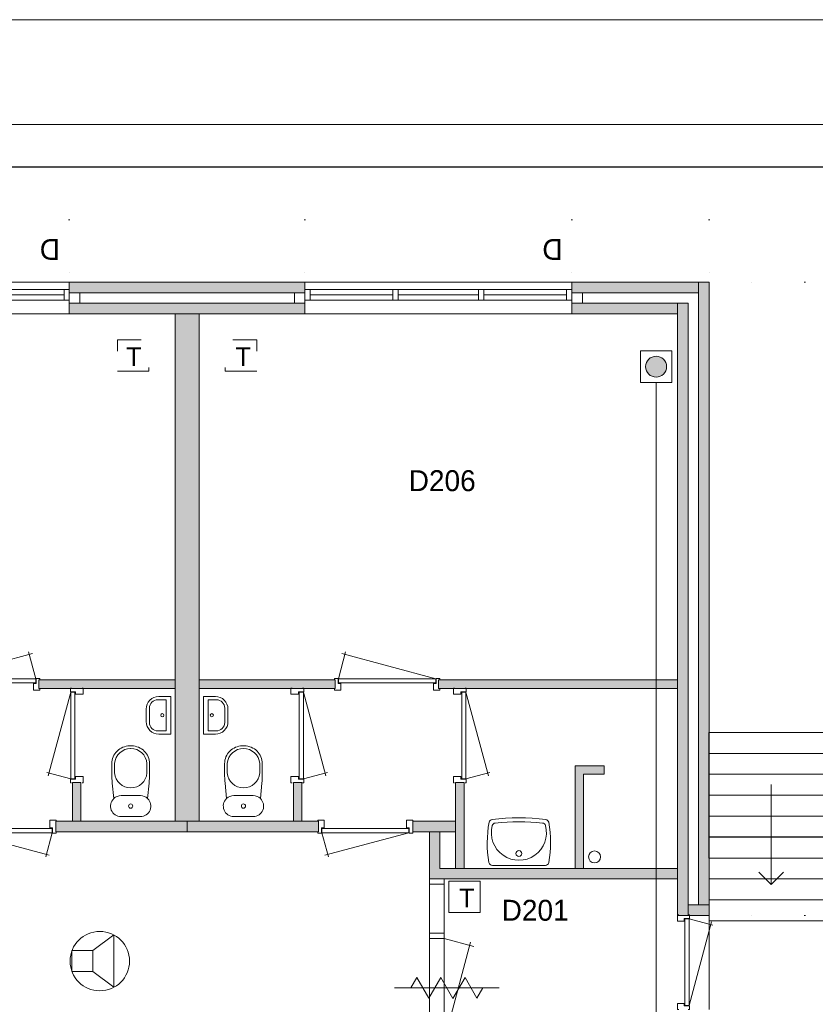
# Model space of a CAD drawing. Header units: millimetres. Extents: x 0 to 84100, y 0 to 59400.
# Tile 36 of 39: x 47101 to 54700, y 49992 to 59400. Entities that reach past the tile are written whole.
import ezdxf
from ezdxf.enums import TextEntityAlignment as Align
from ezdxf.xclip import XClip

# ---------------------------------------------------------------- set-up
doc = ezdxf.new("R2010")
doc.units = ezdxf.units.MM
doc.header["$PDMODE"] = 3
doc.header["$PDSIZE"] = 1
doc.linetypes.add('DGN1', pattern=[504.6, 0, -504.6])
doc.linetypes.add('DGN2', pattern=[672.8, 336.4, -336.4])
for name, color, linetype in [('12', 7, 'Continuous'), ('16', 7, 'Continuous'), ('17', 7, 'Continuous'), ('24', 7, 'Continuous'), ('25', 7, 'Continuous'), ('29', 7, 'Continuous'), ('30', 7, 'Continuous'), ('31', 7, 'Continuous'), ('32', 7, 'Continuous'), ('33', 7, 'Continuous'), ('40', 7, 'Continuous'), ('48', 7, 'Continuous'), ('58', 7, 'Continuous'), ('62', 7, 'Continuous'), ('KADER', 7, 'Continuous'), ('TRAP', 7, 'Continuous')]:
    doc.layers.add(name, color=color, linetype=linetype)
doc.styles.add('dgn001', font='dgn001.shx')
doc.styles.add('dgn003', font='dgn003.shx')
doc.styles.get("Standard").update_dxf_attribs({"font": 'arial.ttf'})
doc.dimstyles.get("Standard").update_dxf_attribs({"dimtxt": 0.18, "dimasz": 0.18, "dimexe": 0.18, "dimexo": 0.0625, "dimgap": 0.09, "dimtad": 0, "dimtih": 1, "dimtoh": 1, "dimdec": 4, "dimzin": 0, "dimdsep": 46, "dimtxsty": 'Standard', "dimcen": 0.09, "dimadec": 0, "dimazin": 0, "dimtfac": 1, "dimtdec": 4, "dimtofl": 0, "dimtmove": 0, "dimatfit": 3, "dimfxl": 1, "dimtolj": 1, "dimtzin": 0, "dimarcsym": 0})

# ---------------------------------------------------------------- blocks, each defined once
blk = doc.blocks.new('AnonymousCell78')
at = {"layer": 'TRAP', "color": 1, "linetype": 'DGN2', "lineweight": 0, "flags": 128}
blk.add_lwpolyline([(150, -139), (-150, -139), (-150, 161), (150, 161), (150, -139)], dxfattribs=at)
at = {"layer": 'TRAP', "color": 1, "linetype": 'DGN2', "lineweight": 0, "style": 'dgn001'}
blk.add_text('T', height=180, dxfattribs=at).set_placement((-52, -90))
blk = doc.blocks.new('AnonymousCell79')
at = {"layer": 'TRAP', "color": 1, "linetype": 'DGN2', "lineweight": 0, "flags": 128}
blk.add_lwpolyline([(-150, -139), (150, -139), (150, 161), (-150, 161), (-150, -139)], dxfattribs=at)
at = {"layer": 'TRAP', "color": 1, "linetype": 'DGN2', "lineweight": 0, "style": 'dgn001'}
blk.add_text('T', height=180, dxfattribs=at).set_placement((-68, -90))
blk = doc.blocks.new('EAD040')
at = {"layer": '29'}
h = blk.add_hatch(color=3, dxfattribs=at)
edge = h.paths.add_edge_path()
edge.add_arc((0, 0), 100, 0, 360)
at = {"layer": '29', "color": 3, "linetype": 'Continuous', "lineweight": 0}
blk.add_circle((0, 0), 100, dxfattribs=at)
blk = doc.blocks.new('AnonymousCell80')
at = {"layer": '29', "color": 1, "linetype": 'Continuous', "lineweight": 0, "flags": 128}
blk.add_lwpolyline([(184, 240), (-116, 240), (-116, -60), (184, -60), (184, 240)], dxfattribs=at)
at = {"color": 1, "linetype": 'Continuous', "lineweight": 0}
blk.add_blockref('EAD040', (34, 90), dxfattribs=at)
blk = doc.blocks.new('AnonymousCell104')
at = {"layer": 'TRAP', "color": 1, "linetype": 'Continuous', "lineweight": 0, "flags": 128}
blk.add_lwpolyline([(150, -139), (-150, -139), (-150, 161), (150, 161), (150, -139)], dxfattribs=at)
at = {"layer": 'TRAP', "color": 1, "linetype": 'DGN2', "lineweight": 0, "style": 'dgn001'}
blk.add_text('T', height=180, dxfattribs=at).set_placement((-52, -90))
blk = doc.blocks.new('930L0950')
at = {"layer": '33', "color": 1, "linetype": 'Continuous', "lineweight": 0}
for p, q in [((38, 98), (936.31, 338.7)), ((968, 98), (899.56, 353.44))]:
    blk.add_line(p, q, dxfattribs=at)
at = {"layer": '33', "color": 92, "linetype": 'Continuous', "lineweight": 13, "true_color": 0x00e100, "flags": 128}
for points in [[(0, 90), (0, 101), (35, 101), (35, 51), (60, 51), (60, -11), (0, -11), (0, 0)], [(1006, 90), (1006, 101), (971, 101), (971, 51), (946, 51), (946, -11), (1006, -11), (1006, 0)]]:
    blk.add_lwpolyline(points, dxfattribs=at)
at = {"layer": '33', "color": 2, "linetype": 'Continuous', "lineweight": 13, "true_color": 0xf0f000, "flags": 128}
blk.add_lwpolyline([(968, 98), (38, 98), (38, 58), (968, 58), (968, 98)], dxfattribs=at)
blk = doc.blocks.new('CLOS0249')
at = {"layer": '40', "color": 7, "linetype": 'Continuous', "lineweight": 0}
for p, q in [((-1.1, 670), (0.8, 670)), ((-155, 527.8), (-155, 435.5)), ((155, 527.8), (155, 435.8)), ((-92.5, 220), (92.5, 220))]:
    blk.add_line(p, q, dxfattribs=at)
at = {"layer": '40', "color": 7, "linetype": 'Continuous', "lineweight": 0, "flags": 128}
for points in [[(-175.7, 338.3), (-162, 191.9), (-162, 191.9, 0.674333), (-92.5, 20), (-92.5, 20), (92.5, 20), (92.5, 20, 0.674333), (162, 191.9), (162, 191.9), (175.7, 338.3), (175.7, 338.3, 0.023285), (180, 431.3), (180, 431.3), (180, 525), (180, 525, 0.414214), (10, 695), (10, 695), (-10, 695), (-10, 695, 0.414214), (-180, 525), (-180, 525), (-180, 431.3), (-180, 431.3, 0.023285), (-175.7, 338.3)], [(-162, 191.9, -0.194504), (-92.5, 220)], [(92.5, 220, -0.194504), (162, 191.9)]]:
    blk.add_lwpolyline(points, format="xyb", dxfattribs=at)
at = {"layer": '40', "color": 7, "linetype": 'Continuous', "lineweight": 0}
blk.add_circle((0, 120), 20, dxfattribs=at)
for centre, start, end in [((0, 514.4), 4.9259, 175.0741), ((0, 450), 184.92635, 355.07365)]:
    blk.add_arc(centre, 155.6, start, end, dxfattribs=at)
blk = doc.blocks.new('FT0149')
at = {"layer": '40', "color": 7, "linetype": 'Continuous', "lineweight": 0}
for p, q in [((-64.6, 148.9), (-144, 148.9)), ((-64.6, -148.9), (-64.6, 148.9)), ((-20, -180), (-20, 180)), ((-135.1, -180), (-20, -180))]:
    blk.add_line(p, q, dxfattribs=at)
at = {"layer": '40', "color": 7, "linetype": 'Continuous', "lineweight": 0, "flags": 128}
for points in [[(-255.1, 60, -0.414214), (-135.1, 180)], [(-224, 68.9, -0.414214), (-144, 148.9)]]:
    blk.add_lwpolyline(points, format="xyb", dxfattribs=at)
for points in [[(-20, 180), (-135.1, 180)], [(-255.1, 60), (-255.1, -60)], [(-224, 68.9), (-224, -68.9)], [(-144, -148.9), (-64.6, -148.9)]]:
    blk.add_lwpolyline(points, dxfattribs=at)
at = {"layer": '40', "color": 7, "linetype": 'Continuous', "lineweight": 0}
blk.add_circle((-101.1, 0.9), 15.1, dxfattribs=at)
for centre, radius in [((-135.1, -60), 120), ((-144, -68.9), 80)]:
    blk.add_arc(centre, radius, 180, 270, dxfattribs=at)
blk = doc.blocks.new('830R10149')
at = {"layer": '33', "color": 1, "linetype": 'Continuous', "lineweight": 0}
for p, q in [((-108, 868), (-322.82, 66.28)), ((-108, 38), (-336.87, 99.32))]:
    blk.add_line(p, q, dxfattribs=at)
at = {"layer": '33', "color": 92, "linetype": 'Continuous', "lineweight": 13, "true_color": 0x00e100, "flags": 128}
for points in [[(-100, 906), (-111, 906), (-111, 871), (-61, 871), (-61, 846), (11, 846), (11, 906), (0, 906)], [(-100, 0), (-111, 0), (-111, 35), (-61, 35), (-61, 60), (11, 60), (11, 0), (0, 0)]]:
    blk.add_lwpolyline(points, dxfattribs=at)
at = {"layer": '33', "color": 2, "linetype": 'Continuous', "lineweight": 13, "true_color": 0xf0f000, "flags": 128}
blk.add_lwpolyline([(-108, 868), (-108, 38), (-68, 38), (-68, 868), (-108, 868)], dxfattribs=at)
blk = doc.blocks.new('830R10150')
at = {"layer": '33', "color": 1, "linetype": 'Continuous', "lineweight": 0}
for p, q in [((-868, -108), (-66.28, -322.82)), ((-38, -108), (-99.32, -336.87))]:
    blk.add_line(p, q, dxfattribs=at)
at = {"layer": '33', "color": 92, "linetype": 'Continuous', "lineweight": 13, "true_color": 0x00e100, "flags": 128}
for points in [[(-906, -100), (-906, -111), (-871, -111), (-871, -61), (-846, -61), (-846, 11), (-906, 11), (-906, 0)], [(0, -100), (0, -111), (-35, -111), (-35, -61), (-60, -61), (-60, 11), (0, 11), (0, 0)]]:
    blk.add_lwpolyline(points, dxfattribs=at)
at = {"layer": '33', "color": 2, "linetype": 'Continuous', "lineweight": 13, "true_color": 0xf0f000, "flags": 128}
blk.add_lwpolyline([(-868, -108), (-38, -108), (-38, -68), (-868, -68), (-868, -108)], dxfattribs=at)
blk = doc.blocks.new('WT0150')
at = {"layer": '40', "color": 7, "linetype": 'Continuous', "lineweight": 0}
blk.add_line((253.2, 20), (-253.2, 20), dxfattribs=at)
blk.add_circle((0, 133.3), 28.1, dxfattribs=at)
for centre, radius, start, end in [((0, -1669.4), 2143.7, 83.14249, 96.85751), ((765.8, 236.5), 1068.4, 169.44861, 190.20169), ((-252, 426.2), 33, 96.85751, 169.65449), ((0, 332.1), 263.1, 164.86666, 15.13334), ((-222.2, 392.2), 33, 96.04176, 164.86666), ((0, -1706.8), 2143.7, 83.95824, 96.04176), ((222.2, 392.2), 33, 15.13334, 83.95824), ((252, 426.2), 33, 10.34551, 83.14249), ((-765.8, 236.5), 1068.4, 349.79831, 10.55139), ((-253.2, 53), 33, 190.00267, 270), ((253.2, 53), 33, 270, 349.99733)]:
    blk.add_arc(centre, radius, start, end, dxfattribs=at)
blk = doc.blocks.new('830R10151')
at = {"layer": '33', "color": 1, "linetype": 'Continuous', "lineweight": 0}
for p, q in [((38, -108), (99.32, -336.87)), ((868, -108), (66.28, -322.82))]:
    blk.add_line(p, q, dxfattribs=at)
at = {"layer": '33', "color": 92, "linetype": 'Continuous', "lineweight": 13, "true_color": 0x00e100, "flags": 128}
for points in [[(0, -100), (0, -111), (35, -111), (35, -61), (60, -61), (60, 11), (0, 11), (0, 0)], [(906, -100), (906, -111), (871, -111), (871, -61), (846, -61), (846, 11), (906, 11), (906, 0)]]:
    blk.add_lwpolyline(points, dxfattribs=at)
at = {"layer": '33', "color": 2, "linetype": 'Continuous', "lineweight": 13, "true_color": 0xf0f000, "flags": 128}
blk.add_lwpolyline([(868, -108), (38, -108), (38, -68), (868, -68), (868, -108)], dxfattribs=at)
blk = doc.blocks.new('CLOS0250')
at = {"layer": '40', "color": 7, "linetype": 'Continuous', "lineweight": 0}
for p, q in [((1.1, 670), (-0.8, 670)), ((-155, 527.8), (-155, 435.8)), ((155, 527.8), (155, 435.5)), ((92.5, 220), (-92.5, 220))]:
    blk.add_line(p, q, dxfattribs=at)
at = {"layer": '40', "color": 7, "linetype": 'Continuous', "lineweight": 0, "flags": 128}
for points in [[(175.7, 338.3), (162, 191.9), (162, 191.9, -0.674333), (92.5, 20), (92.5, 20), (-92.5, 20), (-92.5, 20, -0.674333), (-162, 191.9), (-162, 191.9), (-175.7, 338.3), (-175.7, 338.3, -0.023285), (-180, 431.3), (-180, 431.3), (-180, 525), (-180, 525, -0.414214), (-10, 695), (-10, 695), (10, 695), (10, 695, -0.414214), (180, 525), (180, 525), (180, 431.3), (180, 431.3, -0.023285), (175.7, 338.3)], [(-155, 527.8, -0.917521), (155, 527.8)], [(155, 436.6, -0.917514), (-155, 436.6)]]:
    blk.add_lwpolyline(points, format="xyb", dxfattribs=at)
at = {"layer": '40', "color": 7, "linetype": 'Continuous', "lineweight": 0}
blk.add_circle((0, 120), 20, dxfattribs=at)
for centre, start, end in [((-92.5, 120), 90, 134.02728), ((92.5, 120), 45.97272, 90)]:
    blk.add_arc(centre, 100, start, end, dxfattribs=at)
blk = doc.blocks.new('FT0150')
at = {"layer": '40', "color": 7, "linetype": 'Continuous', "lineweight": 0}
for p, q in [((20, -180), (20, 180)), ((64.6, -148.9), (64.6, 148.9)), ((64.6, 148.9), (144, 148.9)), ((135.1, -180), (20, -180))]:
    blk.add_line(p, q, dxfattribs=at)
at = {"layer": '40', "color": 7, "linetype": 'Continuous', "lineweight": 0, "flags": 128}
for points in [[(20, 180), (135.1, 180)], [(224, 68.9), (224, -68.9)], [(255.1, 60), (255.1, -60)], [(144, -148.9), (64.6, -148.9)]]:
    blk.add_lwpolyline(points, dxfattribs=at)
for points in [[(255.1, -60, -0.414214), (135.1, -180)], [(224, -68.9, -0.414214), (144, -148.9)]]:
    blk.add_lwpolyline(points, format="xyb", dxfattribs=at)
at = {"layer": '40', "color": 7, "linetype": 'Continuous', "lineweight": 0}
blk.add_circle((101.1, 0.9), 15.1, dxfattribs=at)
for centre, radius in [((135.1, 60), 120), ((144, 68.9), 80)]:
    blk.add_arc(centre, radius, 0, 90, dxfattribs=at)
blk = doc.blocks.new('830R10152')
at = {"layer": '33', "color": 1, "linetype": 'Continuous', "lineweight": 0}
for p, q in [((108, 868), (322.82, 66.28)), ((108, 38), (336.87, 99.32))]:
    blk.add_line(p, q, dxfattribs=at)
at = {"layer": '33', "color": 92, "linetype": 'Continuous', "lineweight": 13, "true_color": 0x00e100, "flags": 128}
for points in [[(100, 906), (111, 906), (111, 871), (61, 871), (61, 846), (-11, 846), (-11, 906), (0, 906)], [(100, 0), (111, 0), (111, 35), (61, 35), (61, 60), (-11, 60), (-11, 0), (0, 0)]]:
    blk.add_lwpolyline(points, dxfattribs=at)
at = {"layer": '33', "color": 2, "linetype": 'Continuous', "lineweight": 13, "true_color": 0xf0f000, "flags": 128}
blk.add_lwpolyline([(108, 868), (108, 38), (68, 38), (68, 868), (108, 868)], dxfattribs=at)
blk = doc.blocks.new('830R10153')
at = {"layer": '33', "color": 1, "linetype": 'Continuous', "lineweight": 0}
for p, q in [((108, 868), (322.82, 66.28)), ((108, 38), (336.87, 99.32))]:
    blk.add_line(p, q, dxfattribs=at)
at = {"layer": '33', "color": 92, "linetype": 'Continuous', "lineweight": 13, "true_color": 0x00e100, "flags": 128}
for points in [[(100, 906), (111, 906), (111, 871), (61, 871), (61, 846), (-11, 846), (-11, 906), (0, 906)], [(100, 0), (111, 0), (111, 35), (61, 35), (61, 60), (-11, 60), (-11, 0), (0, 0)]]:
    blk.add_lwpolyline(points, dxfattribs=at)
at = {"layer": '33', "color": 2, "linetype": 'Continuous', "lineweight": 13, "true_color": 0xf0f000, "flags": 128}
blk.add_lwpolyline([(108, 868), (108, 38), (68, 38), (68, 868), (108, 868)], dxfattribs=at)
blk = doc.blocks.new('930L0951')
at = {"layer": '33', "color": 1, "linetype": 'Continuous', "lineweight": 0}
for p, q in [((-968, 98), (-899.56, 353.44)), ((-38, 98), (-936.31, 338.7))]:
    blk.add_line(p, q, dxfattribs=at)
at = {"layer": '33', "color": 92, "linetype": 'Continuous', "lineweight": 13, "true_color": 0x00e100, "flags": 128}
for points in [[(-1006, 90), (-1006, 101), (-971, 101), (-971, 51), (-946, 51), (-946, -11), (-1006, -11), (-1006, 0)], [(0, 90), (0, 101), (-35, 101), (-35, 51), (-60, 51), (-60, -11), (0, -11), (0, 0)]]:
    blk.add_lwpolyline(points, dxfattribs=at)
at = {"layer": '33', "color": 2, "linetype": 'Continuous', "lineweight": 13, "true_color": 0xf0f000, "flags": 128}
blk.add_lwpolyline([(-968, 98), (-38, 98), (-38, 58), (-968, 58), (-968, 98)], dxfattribs=at)
blk = doc.blocks.new('830L09')
at = {"layer": '33', "color": 1, "linetype": 'Continuous', "lineweight": 0}
for p, q in [((98, 868), (323.91, 807.47)), ((98, 38), (312.82, 839.72))]:
    blk.add_line(p, q, dxfattribs=at)
at = {"layer": '33', "color": 92, "linetype": 'Continuous', "lineweight": 13, "true_color": 0x00e100, "flags": 128}
for points in [[(90, 906), (101, 906), (101, 871), (51, 871), (51, 846), (-11, 846), (-11, 906), (0, 906)], [(90, 0), (101, 0), (101, 35), (51, 35), (51, 60), (-11, 60), (-11, 0), (0, 0)]]:
    blk.add_lwpolyline(points, dxfattribs=at)
at = {"layer": '33', "color": 2, "linetype": 'Continuous', "lineweight": 13, "true_color": 0xf0f000, "flags": 128}
blk.add_lwpolyline([(98, 38), (98, 868), (58, 868), (58, 38), (98, 38)], dxfattribs=at)
blk = doc.blocks.new('_DotSmall')
at = {"color": 0, "linetype": 'ByBlock', "const_width": 0.5}
blk.add_lwpolyline([(-0.0625, 0, 1), (0.0625, 0, 1)], format="xyb", close=True, dxfattribs=at)
blk = doc.blocks.new('*D19321')
at = {"layer": '58', "color": 3, "linetype": 'Continuous', "lineweight": 0, "transparency": 16777216}
blk.add_line((40204.8, 50907.8), (42754.8, 50907.8), dxfattribs=at)
at = {"layer": 'Defpoints', "color": 0, "linetype": 'Continuous', "transparency": 16777216}
for p in [(42754.8, 50907.8), (40204.8, 48907.8), (42754.8, 48907.8)]:
    blk.add_point(p, dxfattribs=at)
at = {"layer": '58', "color": 3, "linetype": 'Continuous', "lineweight": 0, "transparency": 16777216, "xscale": 1080, "yscale": 1080, "zscale": 1080, "rotation": 180}
blk.add_blockref('_DotSmall', (40204.8, 50907.8), dxfattribs=at)
at = {"layer": '58', "color": 3, "linetype": 'Continuous', "lineweight": 0, "transparency": 16777216, "xscale": 1080, "yscale": 1080, "zscale": 1080}
blk.add_blockref('_DotSmall', (42754.8, 50907.8), dxfattribs=at)
at = {"layer": '58', "color": 3, "linetype": 'Continuous', "lineweight": 0, "transparency": 16777216, "insert": (41479.8, 51109.9), "char_height": 200, "attachment_point": 5, "style": 'dgn003'}
blk.add_mtext('\\A1;2550', dxfattribs=at)
blk = doc.blocks.new('*D19323')
at = {"layer": '58', "color": 3, "linetype": 'Continuous', "lineweight": 0, "transparency": 16777216}
blk.add_line((45004.8, 50907.8), (47554.8, 50907.8), dxfattribs=at)
at = {"layer": 'Defpoints', "color": 0, "linetype": 'Continuous', "transparency": 16777216}
for p in [(47554.8, 50907.8), (45004.8, 48907.8), (47554.8, 48907.8)]:
    blk.add_point(p, dxfattribs=at)
at = {"layer": '58', "color": 3, "linetype": 'Continuous', "lineweight": 0, "transparency": 16777216, "xscale": 1080, "yscale": 1080, "zscale": 1080, "rotation": 180}
blk.add_blockref('_DotSmall', (45004.8, 50907.8), dxfattribs=at)
at = {"layer": '58', "color": 3, "linetype": 'Continuous', "lineweight": 0, "transparency": 16777216, "xscale": 1080, "yscale": 1080, "zscale": 1080}
blk.add_blockref('_DotSmall', (47554.8, 50907.8), dxfattribs=at)
at = {"layer": '58', "color": 3, "linetype": 'Continuous', "lineweight": 0, "transparency": 16777216, "insert": (46279.8, 51109.9), "char_height": 200, "attachment_point": 5, "style": 'dgn003'}
blk.add_mtext('\\A1;2550', dxfattribs=at)
blk = doc.blocks.new('*D19324')
at = {"layer": '58', "color": 3, "linetype": 'Continuous', "lineweight": 0, "transparency": 16777216}
blk.add_line((45004.8, 50907.8), (42754.8, 50907.8), dxfattribs=at)
at = {"layer": 'Defpoints', "color": 0, "linetype": 'Continuous', "transparency": 16777216}
for p in [(42754.8, 50907.8), (42754.8, 48907.8), (45004.8, 48907.8)]:
    blk.add_point(p, dxfattribs=at)
at = {"layer": '58', "color": 3, "linetype": 'Continuous', "lineweight": 0, "transparency": 16777216, "xscale": 1080, "yscale": 1080, "zscale": 1080, "rotation": 180}
blk.add_blockref('_DotSmall', (42754.8, 50907.8), dxfattribs=at)
at = {"layer": '58', "color": 3, "linetype": 'Continuous', "lineweight": 0, "transparency": 16777216, "xscale": 1080, "yscale": 1080, "zscale": 1080}
blk.add_blockref('_DotSmall', (45004.8, 50907.8), dxfattribs=at)
at = {"layer": '58', "color": 3, "linetype": 'Continuous', "lineweight": 0, "transparency": 16777216, "insert": (43879.8, 51109.9), "char_height": 200, "attachment_point": 5, "style": 'dgn003'}
blk.add_mtext('\\A1;2250', dxfattribs=at)
blk = doc.blocks.new('*D19325')
at = {"layer": '58', "color": 3, "linetype": 'Continuous', "lineweight": 0, "transparency": 16777216}
blk.add_line((48864.8, 50907.8), (47554.8, 50907.8), dxfattribs=at)
at = {"layer": 'Defpoints', "color": 0, "linetype": 'Continuous', "transparency": 16777216}
for p in [(47554.8, 50907.8), (47554.8, 48907.8), (48864.8, 48907.8)]:
    blk.add_point(p, dxfattribs=at)
at = {"layer": '58', "color": 3, "linetype": 'Continuous', "lineweight": 0, "transparency": 16777216, "xscale": 1080, "yscale": 1080, "zscale": 1080, "rotation": 180}
blk.add_blockref('_DotSmall', (47554.8, 50907.8), dxfattribs=at)
at = {"layer": '58', "color": 3, "linetype": 'Continuous', "lineweight": 0, "transparency": 16777216, "xscale": 1080, "yscale": 1080, "zscale": 1080}
blk.add_blockref('_DotSmall', (48864.8, 50907.8), dxfattribs=at)
at = {"layer": '58', "color": 3, "linetype": 'Continuous', "lineweight": 0, "transparency": 16777216, "insert": (48209.8, 51110), "char_height": 200, "attachment_point": 5, "style": 'dgn003'}
blk.add_mtext('\\A1;1310', dxfattribs=at)
blk = doc.blocks.new('*D19326')
at = {"layer": '58', "color": 3, "linetype": 'Continuous', "lineweight": 0, "transparency": 16777216}
for p, q in [((52064.76, 48907.77), (52064.76, 46281.610382)), ((52064.76, 42857.77), (52064.76, 45483.929618))]:
    blk.add_line(p, q, dxfattribs=at)
at = {"layer": 'Defpoints', "color": 0, "linetype": 'Continuous', "transparency": 16777216}
for p in [(49134.19, 48907.77), (52064.76, 48907.77), (49134.19, 42857.77)]:
    blk.add_point(p, dxfattribs=at)
at = {"layer": '58', "color": 3, "linetype": 'Continuous', "lineweight": 0, "transparency": 16777216, "xscale": 1080, "yscale": 1080, "zscale": 1080}
for p, rotation in [((52064.76, 48907.77), 90), ((52064.76, 42857.77), 270)]:
    blk.add_blockref('_DotSmall', p, dxfattribs=dict(at, rotation=rotation))
at = {"layer": '58', "color": 3, "linetype": 'Continuous', "lineweight": 0, "transparency": 16777216, "insert": (52064.76, 45882.77), "char_height": 200, "attachment_point": 5, "rotation": 270, "style": 'dgn003'}
blk.add_mtext('\\A1;6050', dxfattribs=at)
blk = doc.blocks.new('*D19328')
at = {"layer": '58', "color": 3, "linetype": 'Continuous', "lineweight": 0, "transparency": 16777216}
for p, q in [((52064.76, 41957.77), (52064.76, 43037.77)), ((52064.76, 41607.77), (52064.76, 41957.77)), ((52064.76, 41607.77), (52064.76, 40527.77))]:
    blk.add_line(p, q, dxfattribs=at)
at = {"layer": 'Defpoints', "color": 0, "linetype": 'Continuous', "transparency": 16777216}
for p in [(49092.62, 41957.77), (52064.76, 41957.77), (49092.62, 41607.77)]:
    blk.add_point(p, dxfattribs=at)
at = {"layer": '58', "color": 3, "linetype": 'Continuous', "lineweight": 0, "transparency": 16777216, "xscale": 1080, "yscale": 1080, "zscale": 1080}
for p, rotation in [((52064.76, 41957.77), 270), ((52064.76, 41607.77), 90)]:
    blk.add_blockref('_DotSmall', p, dxfattribs=dict(at, rotation=rotation))
at = {"layer": '58', "color": 3, "linetype": 'Continuous', "lineweight": 0, "transparency": 16777216, "insert": (52064.76, 41782.77), "char_height": 200, "attachment_point": 5, "rotation": 270, "style": 'dgn003'}
blk.add_mtext('\\A1;350', dxfattribs=at)
blk = doc.blocks.new('79B1034')
at = {"layer": '12', "color": 92, "linetype": 'Continuous', "lineweight": 0, "true_color": 0x00e100}
for p, q in [((-343.72, 0), (-285.98, 100.02)), ((-285.98, 100.02), (-171.88, -97.62)), ((-171.88, -97.62), (-57.68, 100.18)), ((-57.68, 100.18), (58, -100.18)), ((58, -100.18), (173.68, 100.18)), ((173.68, 100.18), (287.88, -97.62)), ((287.88, -97.62), (344.24, 0))]:
    blk.add_line(p, q, dxfattribs=at)
at = {"layer": '12', "color": 7, "linetype": 'Continuous', "lineweight": 0}
blk.add_line((500.48, 0), (-500.5, 0), dxfattribs=at)
blk = doc.blocks.new('EU54')
at = {"layer": '25', "color": 3, "linetype": 'Continuous', "lineweight": 0}
for p, q in [((200, 100), (400, 250)), ((400, 250), (400, -250)), ((200, -100), (400, -250))]:
    blk.add_line(p, q, dxfattribs=at)
at = {"layer": '25', "color": 3, "linetype": 'Continuous', "lineweight": 0, "flags": 128}
blk.add_lwpolyline([(0, -100), (200, -100), (200, 100), (0, 100), (0, -100)], dxfattribs=at)
at = {"layer": '25', "color": 3, "linetype": 'Continuous', "lineweight": 0}
blk.add_circle((265.5, -0.2), 283.8, dxfattribs=at)
blk = doc.blocks.new('A1')
at = {"layer": 'KADER', "color": 1, "linetype": 'Continuous', "lineweight": 0}
blk.add_line((84100, 59400), (0, 59400), dxfattribs=at)
at = {"layer": 'KADER', "color": 5, "linetype": 'Continuous', "lineweight": 0, "flags": 128}
blk.add_lwpolyline([(1000, 1000), (83100, 1000), (83100, 58400), (1000, 58400), (1000, 1000)], dxfattribs=at)
blk = doc.blocks.new('AnonymousCell107')
at = {"color": 1, "linetype": 'Continuous', "lineweight": 0}
blk.add_blockref('A1', (-42050, -29700), dxfattribs=at)
blk = doc.blocks.new('50E03_329_B02 - Default')
at = {"layer": '62'}
for color, points in [(7, [(45004.76, 48807.77), (42754.76, 48807.77), (42754.76, 48907.77), (45004.76, 48907.77)]), (7, [(48764.76, 48807.77), (47554.76, 48807.77), (47554.76, 48907.77), (48764.76, 48907.77)]), (7, [(48864.76, 42957.77), (48764.76, 42957.77), (48764.76, 48907.77), (48864.76, 48907.77)]), (9, [(45004.76, 48607.77), (42754.76, 48607.77), (42754.76, 48707.77), (45004.76, 48707.77)]), (9, [(47554.76, 48707.77), (48564.76, 48707.77), (48564.76, 48607.77), (47554.76, 48607.77)]), (9, [(48664.76, 48707.77), (48564.76, 48707.77), (48564.76, 42857.77), (48664.76, 42857.77)]), (9, [(43764.76, 48607.77), (43994.76, 48607.77), (43994.76, 43757.77), (43764.76, 43757.77)]), (9, [(42464.76, 45027.77), (43764.76, 45027.77), (43764.76, 45107.77), (42464.76, 45107.77)]), (9, [(45294.76, 45027.77), (43994.76, 45027.77), (43994.76, 45107.77), (45294.76, 45107.77)]), (9, [(48564.76, 45027.77), (46279.76, 45027.77), (46279.76, 45107.77), (48564.76, 45107.77)]), (9, [(47864.76, 44207.77), (47864.76, 44287.77), (47584.76, 44287.77), (47584.76, 43307.77), (47664.76, 43307.77), (47664.76, 44207.77)]), (9, [(42784.76, 44127.77), (42864.76, 44127.77), (42864.76, 43757.77), (42784.76, 43757.77)]), (9, [(44974.76, 44127.77), (44894.76, 44127.77), (44894.76, 43757.77), (44974.76, 43757.77)]), (9, [(46524.76, 44127.77), (46444.76, 44127.77), (46444.76, 43307.77), (46524.76, 43307.77)]), (7, [(42624.76, 43757.77), (43879.76, 43757.77), (43879.76, 43657.77), (42624.76, 43657.77)]), (7, [(45134.76, 43757.77), (43879.76, 43757.77), (43879.76, 43657.77), (45134.76, 43657.77)]), (7, [(46444.76, 43757.77), (46034.76, 43757.77), (46034.76, 43657.77), (46444.76, 43657.77)]), (7, [(48564.76, 43207.77), (48564.76, 43307.77), (46294.76, 43307.77), (46294.76, 43657.77), (46194.76, 43657.77), (46194.76, 43207.77)]), (7, [(48664.76, 42957.77), (48864.76, 42957.77), (48864.76, 42857.77), (48664.76, 42857.77)])]:
    blk.add_hatch(color=color, dxfattribs=at).paths.add_polyline_path(points)
at = {"layer": '16', "color": 92, "linetype": 'Continuous', "lineweight": 0, "true_color": 0x00e100}
for p, q in [((47554.76, 48907.77), (48864.76, 48907.77)), ((47554.76, 48607.77), (48564.76, 48607.77)), ((48564.76, 42857.77), (48864.76, 42857.77))]:
    blk.add_line(p, q, dxfattribs=at)
at = {"layer": '16', "color": 92, "linetype": 'Continuous', "lineweight": 0, "true_color": 0x00e100, "flags": 128}
for points in [[(45004.76, 48607.77), (42754.76, 48607.77), (42754.76, 48907.77), (45004.76, 48907.77), (45004.76, 48607.77)], [(47554.76, 48607.77), (47554.76, 48607.77), (47554.76, 48907.77), (47554.76, 48907.77), (47554.76, 48607.77)], [(48864.76, 48907.77), (48864.76, 42857.77)], [(44904.76, 48707.77), (42854.76, 48707.77), (42854.76, 48807.77), (44904.76, 48807.77), (44904.76, 48707.77)], [(48764.76, 42957.77), (48664.76, 42957.77), (48664.76, 48707.77), (47654.76, 48707.77), (47654.76, 48807.77), (48764.76, 48807.77), (48764.76, 42957.77)], [(48564.76, 48607.77), (48564.76, 42857.77)], [(43764.76, 45027.77), (42464.76, 45027.77), (42464.76, 45107.77), (43764.76, 45107.77), (43764.76, 45027.77)], [(43994.76, 45027.77), (45294.76, 45027.77), (45294.76, 45107.77), (43994.76, 45107.77), (43994.76, 45027.77)], [(46279.76, 45027.77), (48564.76, 45027.77), (48564.76, 45107.77), (46279.76, 45107.77), (46279.76, 45027.77)], [(47664.76, 43307.77), (47664.76, 44207.77), (47864.76, 44207.77), (47864.76, 44287.77), (47584.76, 44287.77), (47584.76, 43307.77), (47664.76, 43307.77)], [(42784.76, 43757.77), (42864.76, 43757.77), (42864.76, 44127.77), (42784.76, 44127.77), (42784.76, 43757.77)], [(44974.76, 43757.77), (44894.76, 43757.77), (44894.76, 44127.77), (44974.76, 44127.77), (44974.76, 43757.77)], [(46524.76, 43307.77), (46444.76, 43307.77), (46444.76, 44127.77), (46524.76, 44127.77), (46524.76, 43307.77)], [(42624.76, 43657.77), (43879.76, 43657.77), (43879.76, 43757.77), (42624.76, 43757.77), (42624.76, 43657.77)], [(45134.76, 43657.77), (43879.76, 43657.77), (43879.76, 43757.77), (45134.76, 43757.77), (45134.76, 43657.77)], [(46444.76, 43657.77), (46034.76, 43657.77), (46034.76, 43757.77), (46444.76, 43757.77), (46444.76, 43657.77)], [(48564.76, 43207.77), (46194.76, 43207.77), (46194.76, 43657.77), (46294.76, 43657.77), (46294.76, 43307.77), (48564.76, 43307.77), (48564.76, 43207.77)]]:
    blk.add_lwpolyline(points, dxfattribs=at)
at = {"layer": '17', "color": 92, "linetype": 'Continuous', "lineweight": 0, "true_color": 0x00e100, "flags": 128}
blk.add_lwpolyline([(43764.76, 43757.77), (43994.76, 43757.77), (43994.76, 48607.77), (43764.76, 48607.77), (43764.76, 43757.77)], dxfattribs=at)
at = {"layer": '24', "color": 7, "linetype": 'Continuous', "lineweight": 0}
for p, q in [((49458.54, 44108.01), (49458.54, 43153.7)), ((49458.54, 43153.7), (49339.91, 43272.25)), ((49458.54, 43153.7), (49577.17, 43272.25))]:
    blk.add_line(p, q, dxfattribs=at)
at = {"layer": '24', "color": 7, "linetype": 'Continuous', "lineweight": 0, "flags": 128}
for points in [[(48863.04, 44606.17), (50062.18, 44606.17), (50062.18, 44406.17), (48863.04, 44406.17), (48863.04, 44606.17)], [(48863.04, 44406.17), (50062.18, 44406.17), (50062.18, 44207.77), (48863.04, 44207.77), (48863.04, 44406.17)], [(48863.04, 44206.17), (50063.04, 44206.17), (50063.04, 44006.17), (48863.04, 44006.17), (48863.04, 44206.17)], [(48863.9, 44006.17), (50063.04, 44006.17), (50063.04, 43806.17), (48863.9, 43806.17), (48863.9, 44006.17)], [(48863.9, 43806.17), (50063.04, 43806.17), (50063.04, 43607.77), (48863.9, 43607.77), (48863.9, 43806.17)], [(48863.9, 43606.17), (50063.9, 43606.17), (50063.9, 43406.17), (48863.9, 43406.17), (48863.9, 43606.17)], [(48864.76, 43406.17), (50063.9, 43406.17), (50063.9, 43206.17), (48864.76, 43206.17), (48864.76, 43406.17)], [(48864.76, 43206.17), (50063.9, 43206.17), (50063.9, 43007.77), (48864.76, 43007.77), (48864.76, 43206.17)], [(48864.76, 43006.17), (50064.76, 43006.17), (50064.76, 42806.17), (48864.76, 42806.17), (48864.76, 43006.17)]]:
    blk.add_lwpolyline(points, dxfattribs=at)
at = {"layer": '30', "color": 3, "linetype": 'Continuous', "lineweight": 0}
for p, q in [((40204.76, 48907.77), (42754.76, 48907.77)), ((47554.76, 48907.77), (45004.76, 48907.77)), ((42854.76, 48707.77), (42854.76, 48807.77)), ((40204.76, 48607.77), (42754.76, 48607.77)), ((47554.76, 48607.77), (45004.76, 48607.77))]:
    blk.add_line(p, q, dxfattribs=at)
at = {"layer": '31', "color": 3, "linetype": 'Continuous', "lineweight": 0}
for p, q in [((46194.76, 43207.77), (46194.76, 41607.77)), ((46334.76, 43207.77), (46334.76, 41607.77))]:
    blk.add_line(p, q, dxfattribs=at)
at = {"layer": '32', "color": 3, "linetype": 'Continuous', "lineweight": 0}
for p, q in [((40254.76, 48837.77), (42754.76, 48837.77)), ((47504.76, 48837.77), (45004.76, 48837.77)), ((47504.76, 48737.77), (47504.76, 48837.77)), ((42704.76, 48737.77), (40254.76, 48737.77)), ((41913.1, 48787.77), (42704.76, 48787.77)), ((45846.42, 48787.77), (45054.76, 48787.77)), ((45054.76, 48737.77), (47504.76, 48737.77)), ((46663.09, 48787.77), (45896.42, 48787.77)), ((47504.76, 48787.77), (46713.09, 48787.77))]:
    blk.add_line(p, q, dxfattribs=at)
at = {"layer": '32', "color": 3, "linetype": 'Continuous', "lineweight": 0, "flags": 128}
for points in [[(42704.76, 48837.77), (42754.76, 48837.77), (42754.76, 48737.77), (42704.76, 48737.77), (42704.76, 48837.77)], [(45054.76, 48837.77), (45004.76, 48837.77), (45004.76, 48737.77), (45054.76, 48737.77), (45054.76, 48837.77)], [(45896.42, 48837.77), (45846.42, 48837.77), (45846.42, 48737.77), (45896.42, 48737.77), (45896.42, 48837.77)], [(46713.09, 48837.77), (46663.09, 48837.77), (46663.09, 48737.77), (46713.09, 48737.77), (46713.09, 48837.77)], [(47554.76, 48837.77), (47504.76, 48837.77), (47504.76, 48737.77), (47554.76, 48737.77), (47554.76, 48837.77)], [(46334.76, 43207.77), (46334.76, 43157.77), (46195.76, 43157.77), (46195.76, 43207.77), (46334.76, 43207.77)], [(46333.76, 42687.77), (46333.76, 42637.77), (46194.76, 42637.77), (46194.76, 42687.77), (46333.76, 42687.77)]]:
    blk.add_lwpolyline(points, dxfattribs=at)
at = {"layer": '33', "color": 1, "linetype": 'Continuous', "lineweight": 0}
for p, q in [((46333.76, 42637.77), (46617.09, 42561.85)), ((46333.76, 41657.77), (46586.69, 42601.71))]:
    blk.add_line(p, q, dxfattribs=at)
at = {"layer": '40', "color": 3, "linetype": 'Continuous', "lineweight": 0}
blk.add_circle((47771.52, 43416.37), 57.46, dxfattribs=at)
at = {"layer": '58', "color": 3, "linetype": 'DGN1', "lineweight": 0}
for p, q in [((42754.76, 50907.77), (42754.76, 48907.77)), ((45004.76, 50907.77), (45004.76, 48907.77)), ((47554.76, 50907.77), (47554.76, 48907.77)), ((48864.76, 50907.77), (48864.76, 48907.77)), ((52064.76, 48907.77), (48864.76, 48907.77)), ((52064.76, 42857.77), (48864.76, 42857.77))]:
    blk.add_line(p, q, dxfattribs=at)
at = {"layer": '58', "color": 3, "linetype": 'Continuous', "lineweight": 0}
blk.add_line((48864.76, 42857.77), (48864.76, 41957.77), dxfattribs=at)
at = {"layer": '62', "color": 7, "linetype": 'Continuous', "lineweight": 0, "flags": 128}
for points in [[(45004.76, 48807.77), (42754.76, 48807.77), (42754.76, 48907.77), (45004.76, 48907.77), (45004.76, 48807.77)], [(48764.76, 48807.77), (47554.76, 48807.77), (47554.76, 48907.77), (48764.76, 48907.77), (48764.76, 48807.77)], [(48864.76, 42957.77), (48764.76, 42957.77), (48764.76, 48907.77), (48864.76, 48907.77), (48864.76, 42957.77)], [(42624.76, 43757.77), (43879.76, 43757.77), (43879.76, 43657.77), (42624.76, 43657.77), (42624.76, 43757.77)], [(45134.76, 43757.77), (43879.76, 43757.77), (43879.76, 43657.77), (45134.76, 43657.77), (45134.76, 43757.77)], [(46444.76, 43757.77), (46034.76, 43757.77), (46034.76, 43657.77), (46444.76, 43657.77), (46444.76, 43757.77)], [(48564.76, 43207.77), (48564.76, 43307.77), (46294.76, 43307.77), (46294.76, 43657.77), (46194.76, 43657.77), (46194.76, 43207.77), (48564.76, 43207.77)], [(48664.76, 42957.77), (48864.76, 42957.77), (48864.76, 42857.77), (48664.76, 42857.77), (48664.76, 42957.77)]]:
    blk.add_lwpolyline(points, dxfattribs=at)
at = {"layer": '62', "color": 9, "linetype": 'Continuous', "lineweight": 0, "flags": 128}
for points in [[(45004.76, 48607.77), (42754.76, 48607.77), (42754.76, 48707.77), (45004.76, 48707.77), (45004.76, 48607.77)], [(47554.76, 48707.77), (48564.76, 48707.77), (48564.76, 48607.77), (47554.76, 48607.77), (47554.76, 48707.77)], [(48664.76, 48707.77), (48564.76, 48707.77), (48564.76, 42857.77), (48664.76, 42857.77), (48664.76, 48707.77)], [(43764.76, 48607.77), (43994.76, 48607.77), (43994.76, 43757.77), (43764.76, 43757.77), (43764.76, 48607.77)], [(42464.76, 45027.77), (43764.76, 45027.77), (43764.76, 45107.77), (42464.76, 45107.77), (42464.76, 45027.77)], [(45294.76, 45027.77), (43994.76, 45027.77), (43994.76, 45107.77), (45294.76, 45107.77), (45294.76, 45027.77)], [(48564.76, 45027.77), (46279.76, 45027.77), (46279.76, 45107.77), (48564.76, 45107.77), (48564.76, 45027.77)], [(47864.76, 44207.77), (47864.76, 44287.77), (47584.76, 44287.77), (47584.76, 43307.77), (47664.76, 43307.77), (47664.76, 44207.77), (47864.76, 44207.77)], [(42784.76, 44127.77), (42864.76, 44127.77), (42864.76, 43757.77), (42784.76, 43757.77), (42784.76, 44127.77)], [(44974.76, 44127.77), (44894.76, 44127.77), (44894.76, 43757.77), (44974.76, 43757.77), (44974.76, 44127.77)], [(46524.76, 44127.77), (46444.76, 44127.77), (46444.76, 43307.77), (46524.76, 43307.77), (46524.76, 44127.77)]]:
    blk.add_lwpolyline(points, dxfattribs=at)
at = {"color": 7, "linetype": 'Continuous', "lineweight": 0}
for name, p in [('930L0950', (41466.53, 45021.8)), ('930L0951', (46292.99, 45021.8)), ('830R10149', (42876.36, 44124.68)), ('830R10153', (44883.16, 44124.68)), ('830R10152', (46434.58, 44124.69)), ('FT0149', (43744.33, 44769.81)), ('FT0150', (44015.19, 44769.81)), ('CLOS0249', (43341.25, 43782.67)), ('CLOS0250', (44418.27, 43782.67)), ('830R10150', (42629.47, 43755.87)), ('830R10151', (45130.05, 43755.87)), ('WT0150', (47048.9, 43315.63)), ('830L09', (48575.76, 41957.77)), ('79B1034', (46360.76, 42164.48))]:
    blk.add_blockref(name, p, dxfattribs=at)
at = {"layer": '48', "color": 7, "linetype": 'Continuous', "lineweight": 0, "style": 'dgn003'}
for p in [(42569.75, 49221.07), (47369.75, 49221.07)]:
    blk.add_text('D', height=200, rotation=180, dxfattribs=at).set_placement(p, align=Align.MIDDLE_CENTER)
for s, p in [('D206', (46316.4, 47011.98)), ('D201', (47204.01, 42906.95))]:
    blk.add_text(s, height=200, dxfattribs=at).set_placement(p, align=Align.MIDDLE_CENTER)
at = {"layer": '58', "color": 3, "linetype": 'Continuous', "lineweight": 0}
for base, p1, p2, picture, middle in [((42754.76, 50907.77), (40204.76, 48907.77), (42754.76, 48907.77), '*D19321', (41479.76, 51109.88)), ((42754.76, 50907.77), (45004.76, 48907.77), (42754.76, 48907.77), '*D19324', (43879.76, 51109.88)), ((47554.76, 50907.77), (45004.76, 48907.77), (47554.76, 48907.77), '*D19323', (46279.76, 51109.88)), ((47554.76, 50907.77), (48864.76, 48907.77), (47554.76, 48907.77), '*D19325', (48209.76, 51109.95))]:
    dim = blk.add_linear_dim(base=base, p1=p1, p2=p2, dimstyle='Standard', override={"dimscale": 1, "dimtxt": 200, "dimasz": 1080, "dimexe": 0, "dimexo": 0, "dimgap": 100, "dimtad": 1, "dimjust": 0, "dimtih": 0, "dimtoh": 0, "dimdec": 0, "dimlfac": 1, "dimzin": 11, "dimdsep": 46, "dimlunit": 2, "dimpost": '<>', "dimtxsty": 'dgn003', "dimblk1": 'DotSmall', "dimblk2": 'DotSmall', "dimsah": 1, "dimcen": 0, "dimse1": 1, "dimse2": 1, "dimclrd": 3, "dimclre": 3, "dimclrt": 3, "dimtol": 0, "dimtix": 1, "dimtofl": 1, "dimatfit": 3, "dimfrac": 1, "dimtolj": 1, "dimlwd": 0, "dimlwe": 0}, dxfattribs=at)
    dim.commit()
    dim.dimension.update_dxf_attribs({"geometry": picture, "text_midpoint": middle})
for base, p1, p2, picture, middle in [((52064.76, 48907.77), (49134.19, 42857.77), (49134.19, 48907.77), '*D19326', (52064.76, 45882.77)), ((52064.76, 41957.77), (49092.62, 41607.77), (49092.62, 41957.77), '*D19328', (52064.76, 41782.77))]:
    dim = blk.add_linear_dim(base=base, p1=p1, p2=p2, angle=270, dimstyle='Standard', override={"dimscale": 1, "dimtxt": 200, "dimasz": 1080, "dimexe": 0, "dimexo": 0, "dimgap": 100, "dimtad": 1, "dimjust": 0, "dimtih": 0, "dimtoh": 0, "dimdec": 0, "dimlfac": 1, "dimzin": 11, "dimdsep": 46, "dimlunit": 2, "dimpost": '<>', "dimtxsty": 'dgn003', "dimblk1": 'DotSmall', "dimblk2": 'DotSmall', "dimsah": 1, "dimcen": 0, "dimse1": 1, "dimse2": 1, "dimclrd": 3, "dimclre": 3, "dimclrt": 3, "dimtol": 0, "dimtix": 1, "dimtofl": 1, "dimatfit": 3, "dimfrac": 1, "dimtolj": 1, "dimlwd": 0, "dimlwe": 0}, dxfattribs=at)
    dim.commit()
    dim.dimension.update_dxf_attribs({"geometry": picture, "text_midpoint": middle, "text_rotation": 270})

msp = doc.modelspace()

# ---------------------------------------------------------------- linework, layer by layer
at = {"layer": '29', "color": 1, "linetype": 'Continuous', "lineweight": 0, "flags": 128}
msp.add_lwpolyline([(53179.54, 55934.58), (53179.54, 49842.33), (46280.79, 49842.33), (46280.79, 50826.46)], dxfattribs=at)

# ---------------------------------------------------------------- block references
at = {"color": 1, "linetype": 'Continuous', "lineweight": 0}
for name, p in [('AnonymousCell107', (42050, 29700)), ('AnonymousCell79', (48184.79, 56179.8)), ('AnonymousCell78', (49214.79, 56179.8)), ('AnonymousCell80', (53145.54, 55994.58)), ('AnonymousCell104', (51349.38, 51007.76)), ('EU54', (47600.65, 50404.47))]:
    msp.add_blockref(name, p, dxfattribs=at)
ref = msp.add_blockref('50E03_329_B02 - Default', (4820.03, 7983.03))
XClip(ref).set_block_clipping_path([(-3447.2, 1205.47), (51798.68, 50007.99)])

doc.saveas('drawing.dxf')
